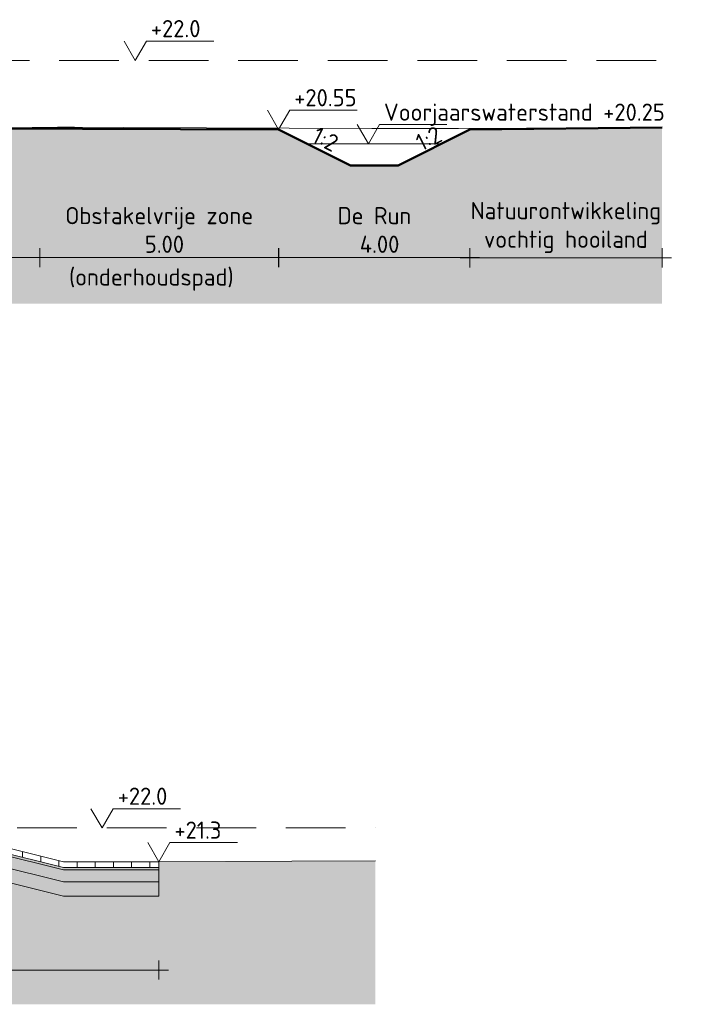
# Model space of a CAD drawing. Header units: metres. Extents: x 161377 to 162521, y 378914 to 379231.
# Tile 44 of 77: x 161852 to 161866, y 379088 to 379108. Entities that reach past the tile are written whole.
import ezdxf

# ---------------------------------------------------------------- set-up
doc = ezdxf.new("R2010")
doc.units = ezdxf.units.M
for name, pattern in [('DASHED2', [0.375, 0.25, -0.125]), ('HIDDEN', [9.525, 6.35, -3.175]), ('XX-DASHED', [2, 1, -1])]:
    doc.linetypes.add(name, pattern=pattern)
for name, color, linetype, lineweight in [('B-WE-GR-MAAIVELD-GD', 253, 'Continuous', 18), ('N-WE-VH-VERHARDING_FUNDERING_GRANULAAT_BETON-A', 250, 'Continuous', 18), ('N-WE-VH-VERHARDING_FUNDERING_ZAND-A', 250, 'Continuous', 18), ('N-XX-GW-WATERGANG-GD', 90, 'Continuous', 50), ('N_WE_OG_BREKERZAND-G', 7, 'Continuous', 13), ('N_WE_OG_GRASBETONTEGEL-G', 7, 'Continuous', 9), ('N_WE_OG_OPHOOGZAND-G', 7, 'Continuous', 13), ('N_WE_OG_PUINGRANULAAT-G', 7, 'Continuous', 13), ('X-XX-AL-HULPLIJN-O', 7, 'Continuous', 18), ('X-XX-AL-M', 7, 'Continuous', 18), ('X-XX-AL-NAP-M', 7, 'Continuous', 18)]:
    doc.layers.add(name, color=color, linetype=linetype, lineweight=lineweight)
doc.layers.add('N-WE-GW-GROND-A', color=7, linetype='Continuous', lineweight=35, true_color=0xffdf7f)
doc.layers.add('waterspiegel', color=7, linetype='Continuous', lineweight=13, true_color=0x0544ff)
doc.styles.add('RH-NLCS-A', font='NLCS-ISO.ttf')
doc.dimstyles.new('RH-NLCS-IT-A$0', dxfattribs={"dimscale": 0, "dimtxt": 2.5, "dimasz": 2.5, "dimexe": 1, "dimexo": 5, "dimgap": 0.5, "dimtad": 1, "dimzin": 1, "dimdsep": 46, "dimtxsty": 'RH-NLCS-A', "dimcen": 2.5, "dimdle": 1, "dimclrd": 256, "dimclre": 8, "dimclrt": 256, "dimadec": 0, "dimazin": 0, "dimtfac": 1, "dimtmove": 0, "dimatfit": 3, "dimfxl": 1, "dimfxlon": 1, "dimlwd": -1, "dimlwe": 13, "dimarcsym": 1})

# ---------------------------------------------------------------- blocks, each defined once
blk = doc.blocks.new('Peilmaat')
blk.add_lwpolyline([(-0.162, 0.28), (0, 0), (0.162, 0.28), (1.142, 0.28)])
at = {"style": 'RH-NLCS-A'}
blk.add_attdef('NAP', (0.227, 0.337), '', height=0.25, dxfattribs=at)
blk = doc.blocks.new('*D87')
at = {"layer": 'Defpoints', "color": 0, "transparency": 16777216}
for p in [(161828.019, 379106.108), (161851.989, 379106.024), (161851.989, 379103.326)]:
    blk.add_point(p, dxfattribs=at)
at = {"layer": 'X-XX-AL-M', "color": 8, "linetype": 'HIDDEN', "lineweight": 13, "transparency": 16777216}
for p, q in [((161828.019, 379103.526), (161828.019, 379103.126)), ((161851.989, 379103.526), (161851.989, 379103.126))]:
    blk.add_line(p, q, dxfattribs=at)
at = {"layer": 'X-XX-AL-M', "transparency": 16777216}
blk.add_line((161827.819, 379103.326), (161852.189, 379103.326), dxfattribs=at)
at = {"layer": 'X-XX-AL-M', "transparency": 16777216, "insert": (161840.381, 379103.66), "char_height": 0.36, "attachment_point": 5, "style": 'RH-NLCS-A'}
blk.add_mtext('Te ontwikkelen beekbegeleidend bos', dxfattribs=at)
blk = doc.blocks.new('_None')
blk = doc.blocks.new('*D88')
at = {"layer": 'Defpoints', "color": 0, "transparency": 16777216}
for p in [(161851.989, 379106.024), (161856.989, 379106.008), (161856.989, 379103.326)]:
    blk.add_point(p, dxfattribs=at)
at = {"layer": 'X-XX-AL-M', "color": 8, "linetype": 'HIDDEN', "lineweight": 13, "transparency": 16777216}
for p, q in [((161851.989, 379103.526), (161851.989, 379103.126)), ((161856.989, 379103.526), (161856.989, 379103.126))]:
    blk.add_line(p, q, dxfattribs=at)
at = {"layer": 'X-XX-AL-M', "transparency": 16777216}
blk.add_line((161851.789, 379103.326), (161857.189, 379103.326), dxfattribs=at)
at = {"layer": 'X-XX-AL-M', "transparency": 16777216, "insert": (161854.489, 379103.906), "char_height": 0.36, "attachment_point": 5, "style": 'RH-NLCS-A'}
blk.add_mtext('Obstakelvrije zone \\P 5.00', dxfattribs=at)
blk = doc.blocks.new('*D89')
at = {"layer": 'Defpoints', "color": 0, "transparency": 16777216}
for p in [(161856.994, 379106.008), (161860.994, 379106.008), (161860.994, 379103.326)]:
    blk.add_point(p, dxfattribs=at)
at = {"layer": 'X-XX-AL-M', "color": 8, "linetype": 'HIDDEN', "lineweight": 13, "transparency": 16777216}
for p, q in [((161856.994, 379103.526), (161856.994, 379103.126)), ((161860.994, 379103.526), (161860.994, 379103.126))]:
    blk.add_line(p, q, dxfattribs=at)
at = {"layer": 'X-XX-AL-M', "transparency": 16777216}
blk.add_line((161856.794, 379103.326), (161861.194, 379103.326), dxfattribs=at)
at = {"layer": 'X-XX-AL-M', "transparency": 16777216, "insert": (161858.994, 379103.906), "char_height": 0.36, "attachment_point": 5, "style": 'RH-NLCS-A'}
blk.add_mtext('De Run\\P 4.00', dxfattribs=at)
blk = doc.blocks.new('*D90')
at = {"layer": 'Defpoints', "color": 0, "transparency": 16777216}
for p in [(161865.018, 379106.053), (161860.994, 379106.008), (161865.018, 379103.322)]:
    blk.add_point(p, dxfattribs=at)
at = {"layer": 'X-XX-AL-M', "color": 8, "linetype": 'HIDDEN', "lineweight": 13, "transparency": 16777216}
for p, q in [((161860.994, 379103.522), (161860.994, 379103.122)), ((161865.018, 379103.522), (161865.018, 379103.122))]:
    blk.add_line(p, q, dxfattribs=at)
at = {"layer": 'X-XX-AL-M', "transparency": 16777216}
blk.add_line((161860.794, 379103.322), (161865.218, 379103.322), dxfattribs=at)
at = {"layer": 'X-XX-AL-M', "transparency": 16777216, "insert": (161863.006, 379103.956), "char_height": 0.36, "attachment_point": 5, "style": 'RH-NLCS-A'}
blk.add_mtext('Natuurontwikkeling\\Pvochtig hooiland ', dxfattribs=at)
blk = doc.blocks.new('*D112')
at = {"layer": 'Defpoints', "color": 0, "transparency": 16777216}
for p in [(161836.469, 379090.908), (161854.481, 379090.667), (161854.481, 379088.401)]:
    blk.add_point(p, dxfattribs=at)
at = {"layer": 'X-XX-AL-M', "color": 8, "linetype": 'HIDDEN', "lineweight": 13, "transparency": 16777216}
for p, q in [((161836.469, 379088.601), (161836.469, 379088.201)), ((161854.481, 379088.601), (161854.481, 379088.201))]:
    blk.add_line(p, q, dxfattribs=at)
at = {"layer": 'X-XX-AL-M', "transparency": 16777216}
blk.add_line((161836.269, 379088.401), (161854.681, 379088.401), dxfattribs=at)
at = {"layer": 'X-XX-AL-M', "transparency": 16777216, "insert": (161845.58, 379088.681), "char_height": 0.36, "width": 1.0283, "attachment_point": 5, "style": 'RH-NLCS-A'}
blk.add_mtext('18.00', dxfattribs=at)

msp = doc.modelspace()

# ---------------------------------------------------------------- hatches: boundary and pattern name
at = {"layer": 'N-WE-GW-GROND-A', "transparency": 33554508}
h = msp.add_hatch(color=256, dxfattribs=at)
h.dxf.hatch_style = 1
h.paths.add_polyline_path([(161865.019, 379106.053), (161865.018, 379106.053), (161860.994, 379106.008), (161859.494, 379105.258), (161858.494, 379105.258), (161856.989, 379106.011), (161850.559, 379106.033), (161835.329, 379106.086), (161828.241, 379106.111), (161828.019, 379106.108), (161828.019, 379102.358), (161865.019, 379102.358)])
h = msp.add_hatch(color=256, dxfattribs=at)
h.dxf.hatch_style = 1
h.paths.add_polyline_path([(161859.017, 379090.689), (161857.267, 379090.684), (161854.481, 379090.667), (161854.481, 379089.947), (161852.481, 379089.947), (161848.241, 379091.007), (161843.241, 379091.007), (161839.149, 379090.188), (161837.987, 379090.188), (161837.943, 379090.148), (161837.443, 379090.148), (161837.397, 379090.188), (161836.469, 379090.188), (161836.469, 379090.728), (161836.464, 379090.728), (161834.744, 379090.768), (161833.023, 379090.728), (161833.019, 379090.908), (161828.019, 379090.592), (161828.019, 379087.683), (161859.014, 379087.683)])
at = {"layer": 'N-WE-VH-VERHARDING_FUNDERING_GRANULAAT_BETON-A', "linetype": 'XX-DASHED'}
h = msp.add_hatch(dxfattribs=at)
h.set_pattern_fill('AVH-GRANULAAT_BETON', color=256, scale=0.1, style=0, pattern_type=2)
h.set_pattern_definition([(0, (181524.97606, 354548.52546), (0.4, 0.2), [0.1, -0.9]), (18.43495, (181525.02606, 354548.32546), (0.39999997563, 0.20000047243), [0.158114, -3.004164]), (71.56505, (181524.97606, 354548.52546), (0.30000022, -0.10000008), [0.158114, -0.158114]), (90, (181525.02606, 354548.32546), (-0.2, 0.4), [0.1, -0.9]), (108.43495, (181525.07606, 354548.52546), (-0.20000047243, 0.39999997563), [0.158114, -3.004164]), (161.56505, (181524.87606, 354548.47546), (0.10000008, 0.30000022), [0.158114, -0.158114]), (180, (181524.92606, 354548.37546), (-0.4, -0.2), [0.1, -0.9]), (198.43495, (181524.87606, 354548.57546), (-0.39999997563, -0.20000047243), [0.158114, -3.004164]), (270, (181524.87606, 354548.57546), (0.2, -0.4), [0.1, -0.9]), (288.43495, (181524.82606, 354548.37546), (0.20000047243, -0.39999997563), [0.158114, -3.004164])])
h.paths.add_polyline_path([(161836.469, 379090.488), (161836.469, 379090.738), (161839.149, 379090.738), (161843.241, 379091.557), (161848.241, 379091.557), (161852.481, 379090.497), (161854.481, 379090.497), (161854.481, 379090.247), (161852.481, 379090.247), (161848.241, 379091.307), (161843.241, 379091.307), (161839.149, 379090.488)])
at = {"layer": 'N-WE-VH-VERHARDING_FUNDERING_ZAND-A', "linetype": 'XX-DASHED'}
h = msp.add_hatch(dxfattribs=at)
h.set_pattern_fill('AVH-ZAND_OPHOOGZAND', color=256, scale=0.075, style=0, pattern_type=2)
h.set_pattern_definition([(37.5, (181524.70106, 354546.71587), (-0.00472450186, 0.14451178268), [0, -0.114, 0, -0.1275, 0, -0.121875]), (7.5, (181524.70106, 354546.71587), (0.1327332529, 0.2116609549), [0, -0.0615, 0, -0.10275, 0, -0.039375]), (327.5, (181524.60881, 354546.71587), (0.23356063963, 0.000424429), [0, -0.0375, 0, -0.135, 0, -0.17625]), (317.5, (181524.6088, 354546.71587), (0.2254594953, 0.0658256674), [0, -0.01875, 0, -0.0885, 0, -0.10125])])
h.paths.add_polyline_path([(161836.469, 379090.738), (161839.149, 379090.738), (161843.241, 379091.557), (161848.241, 379091.557), (161852.481, 379090.497), (161854.481, 379090.497), (161854.481, 379090.547), (161852.481, 379090.547), (161848.241, 379091.607), (161843.241, 379091.607), (161839.149, 379090.788), (161836.469, 379090.788)])
h = msp.add_hatch(dxfattribs=at)
h.set_pattern_fill('AVH-FUNDERING_ZAND-SO', color=256, scale=0.1, style=0, pattern_type=2)
h.set_pattern_definition([(37.5, (181575.15368, 354535.59682), (-0.0062993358, 0.1926823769), [0, -0.152, 0, -0.17, 0, -0.1625]), (7.5, (181575.15368, 354535.59682), (0.1769776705, 0.2822146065), [0, -0.082, 0, -0.137, 0, -0.0525]), (327.5, (181575.03068, 354535.59682), (0.3114141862, 0.00056590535), [0, -0.05, 0, -0.18, 0, -0.235]), (317.5, (181575.03068, 354535.59682), (0.3006126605, 0.0877675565), [0, -0.025, 0, -0.118, 0, -0.135])])
h.paths.add_polyline_path([(161843.241, 379091.007), (161848.241, 379091.007), (161852.481, 379089.947), (161854.481, 379089.947), (161854.481, 379090.247), (161852.481, 379090.247), (161848.241, 379091.307), (161843.241, 379091.307), (161839.149, 379090.488), (161836.469, 379090.488), (161836.469, 379090.188), (161837.397, 379090.188), (161837.443, 379090.148), (161837.943, 379090.148), (161837.987, 379090.188), (161839.149, 379090.188)])
at = {"layer": 'N_WE_OG_GRASBETONTEGEL-G'}
h = msp.add_hatch(dxfattribs=at)
h.set_pattern_fill('LINE', color=256, scale=0.12, angle=90, style=0)
h.set_pattern_definition([(90, (21629.909, -29091.25053), (-0.381, 2e-17), [])])
h.paths.add_polyline_path([(161836.469, 379090.788), (161836.469, 379090.908), (161839.149, 379090.908), (161843.241, 379091.727), (161848.241, 379091.727), (161852.481, 379090.667), (161854.481, 379090.667), (161854.481, 379090.547), (161852.481, 379090.547), (161848.241, 379091.607), (161843.241, 379091.607), (161839.149, 379090.788)])

# ---------------------------------------------------------------- linework, layer by layer
at = {"layer": 'B-WE-GR-MAAIVELD-GD', "flags": 128}
for points in [[(161828.019, 379106.108), (161829.72, 379106.133), (161834.048, 379106.218), (161835.17, 379106.133), (161839.048, 379105.008), (161844.348, 379104.858), (161846.494, 379105.981), (161852.358, 379106.056), (161852.717, 379106.056), (161853.745, 379106.053), (161858.94, 379106.031), (161860.756, 379106.033), (161865.019, 379106.053)], [(161854.481, 379090.667), (161857.267, 379090.684), (161859.017, 379090.689)]]:
    msp.add_lwpolyline(points, dxfattribs=at)
at = {"layer": 'N-XX-GW-WATERGANG-GD'}
msp.add_line((161860.994, 379106.008), (161865.018, 379106.053), dxfattribs=at)
for points in [[(161828.241, 379106.111), (161856.989, 379106.011)], [(161860.994, 379106.008), (161859.494, 379105.258), (161858.494, 379105.258), (161856.989, 379106.011)]]:
    msp.add_lwpolyline(points, dxfattribs=at)
at = {"layer": 'N_WE_OG_BREKERZAND-G'}
msp.add_lwpolyline([(161836.469, 379090.738), (161839.149, 379090.738), (161843.241, 379091.557), (161848.241, 379091.557), (161852.481, 379090.497), (161854.481, 379090.497), (161854.481, 379090.547), (161852.481, 379090.547), (161848.241, 379091.607), (161843.241, 379091.607), (161839.149, 379090.788), (161836.469, 379090.788)], close=True, dxfattribs=at)
at = {"layer": 'N_WE_OG_GRASBETONTEGEL-G'}
msp.add_lwpolyline([(161836.469, 379090.788), (161836.469, 379090.908), (161839.149, 379090.908), (161839.149, 379090.908), (161843.241, 379091.727), (161848.241, 379091.727), (161852.481, 379090.667), (161854.481, 379090.667), (161854.481, 379090.547), (161852.481, 379090.547), (161848.241, 379091.607), (161843.241, 379091.607), (161839.149, 379090.788)], close=True, dxfattribs=at)
at = {"layer": 'N_WE_OG_OPHOOGZAND-G'}
msp.add_lwpolyline([(161836.469, 379090.188), (161836.469, 379090.488), (161839.149, 379090.488), (161843.241, 379091.307), (161848.241, 379091.307), (161852.481, 379090.247), (161854.481, 379090.247), (161854.481, 379089.947), (161852.481, 379089.947), (161848.241, 379091.007), (161843.241, 379091.007), (161839.149, 379090.188), (161837.987, 379090.188), (161837.943, 379090.148), (161837.443, 379090.148), (161837.397, 379090.188)], close=True, dxfattribs=at)
at = {"layer": 'N_WE_OG_PUINGRANULAAT-G'}
msp.add_lwpolyline([(161836.469, 379090.488), (161836.469, 379090.738), (161839.149, 379090.738), (161843.241, 379091.557), (161848.241, 379091.557), (161852.481, 379090.497), (161854.481, 379090.497), (161854.481, 379090.247), (161852.481, 379090.247), (161848.241, 379091.307), (161843.241, 379091.307), (161839.149, 379090.488)], close=True, dxfattribs=at)
at = {"layer": 'waterspiegel', "linetype": 'DASHED2', "ltscale": 5}
for p, q in [((161828.019, 379107.458), (161865.019, 379107.458)), ((161849.641, 379091.377), (161859.017, 379091.377))]:
    msp.add_line(p, q, dxfattribs=at)
at = {"layer": 'waterspiegel'}
msp.add_line((161857.594, 379105.708), (161860.394, 379105.708), dxfattribs=at)
at = {"layer": 'X-XX-AL-HULPLIJN-O'}
msp.add_lwpolyline([(161843.241, 379091.007), (161848.241, 379091.007), (161852.481, 379089.947), (161854.481, 379089.947), (161854.481, 379090.247), (161852.481, 379090.247), (161848.241, 379091.307), (161843.241, 379091.307), (161839.149, 379090.488), (161836.469, 379090.488), (161836.469, 379090.188), (161837.397, 379090.188), (161837.443, 379090.148), (161837.943, 379090.148), (161837.987, 379090.188), (161837.987, 379090.188), (161837.987, 379090.188), (161837.987, 379090.188), (161839.149, 379090.188)], close=True, dxfattribs=at)

# ---------------------------------------------------------------- block references
at = {"layer": 'waterspiegel', "xscale": 1.44, "yscale": 1.44, "zscale": 1.44}
for p, values in [((161853.987, 379107.458), {'NAP': '+22.0'}), ((161858.868, 379105.708), {'NAP': 'Voorjaarswaterstand +20.25 '}), ((161853.293, 379091.378), {'NAP': '+22.0'})]:
    msp.add_blockref('Peilmaat', p, dxfattribs=at).add_auto_attribs(values)
at = {"layer": 'X-XX-AL-NAP-M', "xscale": 1.44, "yscale": 1.44, "zscale": 1.44}
for p, values in [((161856.989, 379106.011), {'NAP': '+20.55'}), ((161854.481, 379090.667), {'NAP': '+21.3'})]:
    msp.add_blockref('Peilmaat', p, dxfattribs=at).add_auto_attribs(values)

# ---------------------------------------------------------------- texts
at = {"layer": 'X-XX-AL-M', "style": 'RH-NLCS-A'}
msp.add_text('(onderhoudspad)', height=0.36, dxfattribs=at).set_placement((161852.6, 379102.74))
at = {"layer": 'X-XX-AL-M', "char_height": 0.36, "width": 0.89861, "attachment_point": 1, "style": 'RH-NLCS-A'}
for insert, rotation in [((161859.82, 379105.868), 26.62), ((161857.817, 379106.082), 333.43)]:
    msp.add_mtext('1:2', dxfattribs=dict(at, insert=insert, rotation=rotation))

# ---------------------------------------------------------------- dimensions: what is measured, and where the dimension line sits
at = {"layer": 'X-XX-AL-M'}
for base, p1, p2, text, picture, middle in [((161851.989, 379103.326), (161828.019, 379106.108), (161851.989, 379106.024), 'Te ontwikkelen beekbegeleidend bos', '*D87', (161840.381, 379103.326)), ((161865.018, 379103.322), (161860.994, 379106.008), (161865.018, 379106.053), 'Natuurontwikkeling\\Pvochtig hooiland ', '*D90', (161863.006, 379103.322)), ((161856.989, 379103.326), (161851.989, 379106.024), (161856.989, 379106.008), 'Obstakelvrije zone \\P <>', '*D88', (161854.489, 379103.326)), ((161860.994, 379103.326), (161856.994, 379106.008), (161860.994, 379106.008), 'De Run\\P <>', '*D89', (161858.994, 379103.326)), ((161854.481, 379088.401), (161836.469, 379090.908), (161854.481, 379090.667), '18.00', '*D112', (161845.58, 379088.401))]:
    dim = msp.add_linear_dim(base=base, p1=p1, p2=p2, text=text, dimstyle='RH-NLCS-IT-A$0', override={"dimtxt": 1.8, "dimblk1": 'None', "dimblk2": 'None', "dimsah": 1}, dxfattribs=at)
    dim.commit()
    dim.dimension.update_dxf_attribs({"geometry": picture, "text_midpoint": middle, "dimtype": 160})

doc.saveas('drawing.dxf')
